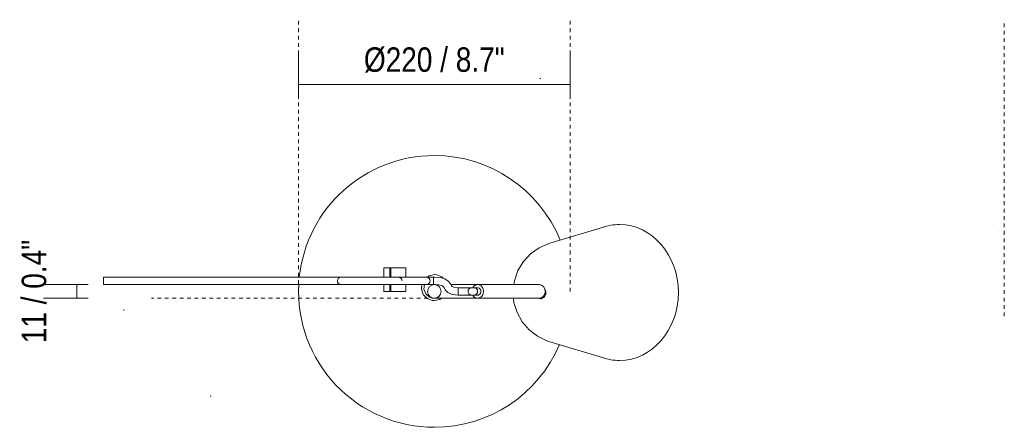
# Model space of a CAD drawing. Header units: millimetres. Extents: x -3761 to -449, y -1125 to 6929.
# Tile 3 of 3: x -2753 to -1956, y 6600 to 6929. Entities that reach past the tile are written whole.
import ezdxf

# ---------------------------------------------------------------- set-up
doc = ezdxf.new("R2010")
doc.units = ezdxf.units.MM
doc.linetypes.add('Dash', pattern=[6, 3, -3])
doc.linetypes.add('Punto', pattern=[4.7625, 0, -4.7625])
for name, color, linetype, lineweight in [('Cotas', 7, 'Continuous', 9), ('Cotas-9', 7, 'Continuous', 9), ('Lighthing Fixture Detail Wide Black', 7, 'Continuous', 20), ('Luminarias', 7, 'Continuous', 20)]:
    doc.layers.add(name, color=color, linetype=linetype, lineweight=lineweight)
doc.layers.add('Lighthing Fixture Dim Grey Dash', color=7, linetype='Dash', lineweight=9, true_color=0xd2d2d2)
doc.layers.add('Ligthing Fixture ADD', color=7, linetype='Punto', lineweight=9, true_color=0xffffff)
doc.styles.add('Arial Narrow', font='ARIALN.TTF', dxfattribs={"height": 19.8})
doc.dimstyles.new('FARO_-_2_2mm_Arial_Narrow_mm_Inch_Right', dxfattribs={"dimscale": 304.8, "dimtxt": 20.263933, "dimasz": 0, "dimexe": 0.088583, "dimexo": 0.0625, "dimgap": 0.014764, "dimtad": 1, "dimdec": 0, "dimzin": 0, "dimdsep": 46, "dimtxsty": 'Arial Narrow', "dimblk1": 'NONE', "dimblk2": 'NONE', "dimsah": 1, "dimcen": 0.09, "dimadec": 0, "dimazin": 0, "dimtfac": 1, "dimtdec": 4, "dimtix": 1, "dimtmove": 0, "dimatfit": 3, "dimfxl": 0.029528, "dimfxlon": 1, "dimtvp": 1, "dimtolj": 1, "dimtzin": 0, "dimarcsym": 2})
doc.dimstyles.new('FARO_-_2_2mm_Arial_Narrow_mm_Inch_Right_1', dxfattribs={"dimscale": 304.8, "dimtxt": 20.263933, "dimasz": 0, "dimexe": 0.088583, "dimexo": 0.0625, "dimgap": 0.014764, "dimtad": 1, "dimdec": 0, "dimzin": 0, "dimdsep": 46, "dimtxsty": 'Arial Narrow', "dimblk1": 'NONE', "dimblk2": 'NONE', "dimsah": 1, "dimcen": 0.09, "dimadec": 0, "dimazin": 0, "dimtfac": 1, "dimtdec": 4, "dimtix": 1, "dimtmove": 2, "dimatfit": 3, "dimfxl": 0.029528, "dimfxlon": 1, "dimtvp": 1, "dimtolj": 1, "dimtzin": 0, "dimarcsym": 2})

# ---------------------------------------------------------------- blocks, each defined once
blk = doc.blocks.new('28254 - 28254 STUDIO Black floor lamp-493300-Planta_PDF')
at = {"layer": 'Luminarias'}
for p, q in [((137.84, 52.34), (92.73, 38.69)), ((-41, 19), (-36.19, 19)), ((-41, 19), (-41, 11.59)), ((-35.41, 19), (-36.19, 19)), ((-36.19, 19), (-36.19, 11.59)), ((-35.41, 19), (-24, 19)), ((-35.41, 11.59), (-35.41, 19)), ((-23, 19), (-24, 19)), ((-23, 11.58), (-23, 19)), ((-28.92, 11.59), (-29.21, 11.59)), ((-0.73, 9.37), (-0.73, 10.09)), ((-0.34, 11.57), (0, 11.62)), ((0, 11.62), (0.44, 11.52)), ((-41, 5.62), (-41, 0)), ((-36.19, 0), (-41, 0)), ((-36.19, 5.6), (-36.19, 0)), ((-36.19, 0), (-35.41, 0)), ((-35.41, 0), (-35.41, 5.6)), ((-24, 0), (-35.41, 0)), ((-28.92, 5.59), (-29.21, 5.59)), ((-24, 0), (-23, 0)), ((-23, 0), (-23, 5.61)), ((-0.73, 7.09), (-0.73, 7.82)), ((1.02, 5.5), (0, 5.5)), ((61.2, 5.5), (13.29, 5.5)), ((19.31, 1.5), (19.31, 0.78)), ((85, 5.5), (35, 5.5)), ((61.2, 5.4), (61.2, 5.5)), ((0, -5.5), (61.2, -5.5)), ((2.09, -5.12), (1.75, -5.18)), ((19.31, -0.78), (19.31, -1.5)), ((35, -5.5), (85, -5.5)), ((61.2, -5.5), (61.2, -5.4)), ((85.94, -5.88), (87.04, -5.88)), ((92.73, -40.45), (137.84, -54.11))]:
    blk.add_line(p, q, dxfattribs=at)
at = {"layer": 'Luminarias', "flags": 128}
for points in [[(92.73, 38.69), (84.83, 35.35), (77.85, 30.45), (72.03, 24.2), (67.61, 16.85), (64.78, 8.66), (64.37, 5.41)], [(-267.95, 11.59), (-266.35, 11.59), (-264.76, 11.59), (-263.16, 11.59), (-261.57, 11.59), (-259.97, 11.59), (-259.87, 11.59), (-258.28, 11.59), (-256.68, 11.59), (-255.09, 11.59), (-253.49, 11.59), (-251.9, 11.59), (-250.31, 11.59), (-248.71, 11.59), (-247.12, 11.59), (-245.52, 11.59), (-243.93, 11.59), (-242.33, 11.59), (-240.74, 11.59), (-239.14, 11.59), (-237.55, 11.59), (-235.95, 11.59), (-234.36, 11.59), (-232.76, 11.59), (-231.17, 11.59), (-229.57, 11.59), (-227.98, 11.59), (-226.38, 11.59), (-224.79, 11.59), (-223.19, 11.59), (-221.6, 11.59), (-220, 11.59), (-218.41, 11.59), (-216.82, 11.59), (-215.23, 11.59), (-213.64, 11.59), (-190.93, 11.59), (-171.81, 11.59), (-150.93, 11.59), (-125.18, 11.59), (-97.77, 11.59), (-73.76, 11.59), (-57.77, 11.59), (-43.56, 11.59), (-41, 11.59)], [(-78.5, 8.59), (-78.29, 9.69), (-77.7, 10.63), (-76.81, 11.29), (-75.73, 11.58), (-75.5, 11.59)], [(-75.5, 5.59), (-76.37, 5.72), (-77.25, 6.16), (-77.79, 6.65), (-78.33, 7.61), (-78.5, 8.59)], [(-70.6, 11.59), (-70.87, 11.59), (-71.14, 11.59), (-71.41, 11.59), (-71.67, 11.59), (-71.92, 11.59), (-72.16, 11.59), (-72.4, 11.59), (-72.63, 11.59), (-72.85, 11.59), (-73.07, 11.59), (-73.28, 11.59), (-73.48, 11.59), (-73.68, 11.59), (-73.86, 11.59), (-74.04, 11.59), (-74.21, 11.59), (-74.37, 11.59), (-74.53, 11.59), (-74.67, 11.59), (-74.81, 11.59), (-74.93, 11.59), (-75.05, 11.59), (-75.16, 11.59), (-75.25, 11.59), (-75.33, 11.59), (-75.41, 11.59), (-75.3, 11.59), (-75.15, 11.59), (-74.95, 11.59), (-74.7, 11.59), (-74.41, 11.59), (-74.05, 11.59), (-73.65, 11.59), (-73.18, 11.59), (-72.65, 11.59), (-72.07, 11.59), (-71.42, 11.59), (-70.71, 11.59), (-69.95, 11.59), (-69.14, 11.59), (-68.28, 11.59), (-67.38, 11.59), (-66.44, 11.59), (-65.46, 11.59), (-64.45, 11.59), (-63.42, 11.59), (-62.35, 11.59), (-61.27, 11.59), (-60.16, 11.59), (-59.04, 11.59), (-57.91, 11.59), (-56.76, 11.59), (-55.61, 11.59), (-54.45, 11.59), (-53.29, 11.59), (-52.13, 11.59), (-50.96, 11.59), (-49.8, 11.59), (-48.65, 11.59), (-47.5, 11.59), (-46.36, 11.59), (-45.23, 11.59), (-44.11, 11.59), (-42.99, 11.59), (-41.89, 11.59), (-40.81, 11.59), (-39.73, 11.59), (-38.67, 11.59), (-37.62, 11.59), (-36.57, 11.59), (-35.53, 11.59), (-34.48, 11.59), (-33.44, 11.59), (-32.38, 11.59), (-31.32, 11.59), (-30.25, 11.59), (-29.16, 11.59), (-28.05, 11.59), (-26.92, 11.59), (-25.76, 11.59), (-24.58, 11.59), (-23.37, 11.59), (-22.12, 11.59), (-20.78, 11.59), (-19.28, 11.59), (-17.57, 11.59), (-15.56, 11.59), (-13.16, 11.59), (-10.26, 11.59), (-6.72, 11.59), (-2.4, 11.59), (-0.73, 11.59)], [(-28.12, 11.59), (-28.92, 11.59), (-28.78, 11.59), (-23.23, 11.59), (-9.4, 11.59), (-7.6, 11.59), (-22.34, 11.59), (-30.94, 11.59), (-31.29, 11.59), (-31.63, 11.59), (-31.98, 11.59), (-32.32, 11.59), (-32.67, 11.59), (-33.02, 11.59), (-33.37, 11.59), (-33.72, 11.59), (-34.08, 11.59), (-34.43, 11.59), (-34.79, 11.59), (-35.15, 11.59), (-35.51, 11.59), (-35.87, 11.59), (-36.23, 11.59), (-36.59, 11.59), (-36.96, 11.59), (-37.32, 11.59), (-37.69, 11.59), (-38.05, 11.59), (-38.42, 11.59), (-38.79, 11.59), (-39.16, 11.59), (-39.54, 11.59), (-39.91, 11.59), (-40.29, 11.59), (-40.66, 11.59), (-41.04, 11.59), (-41.42, 11.59), (-41.8, 11.59), (-42.18, 11.59), (-42.56, 11.59), (-42.94, 11.59), (-43.33, 11.59), (-43.72, 11.59), (-44.1, 11.59), (-44.49, 11.59), (-44.88, 11.59), (-45.27, 11.59), (-45.67, 11.59), (-46.06, 11.59), (-46.46, 11.59), (-46.86, 11.59), (-47.26, 11.59), (-47.66, 11.59), (-48.06, 11.59), (-48.47, 11.59), (-48.87, 11.59), (-49.28, 11.59), (-49.69, 11.59), (-50.11, 11.59), (-50.52, 11.59), (-50.94, 11.59), (-51.36, 11.59), (-51.78, 11.59), (-52.2, 11.59), (-52.62, 11.59), (-53.04, 11.59), (-53.47, 11.59), (-53.89, 11.59), (-54.32, 11.59), (-54.75, 11.59), (-55.18, 11.59), (-55.61, 11.59), (-56.04, 11.59), (-56.47, 11.59), (-56.9, 11.59), (-57.33, 11.59), (-57.76, 11.59), (-58.19, 11.59), (-58.62, 11.59), (-59.05, 11.59), (-59.48, 11.59), (-59.9, 11.59), (-60.33, 11.59), (-60.75, 11.59), (-61.18, 11.59), (-61.6, 11.59), (-62.01, 11.59), (-62.43, 11.59), (-62.84, 11.59), (-63.25, 11.59), (-63.66, 11.59), (-64.06, 11.59), (-64.46, 11.59), (-64.85, 11.59), (-65.24, 11.59), (-65.62, 11.59), (-66, 11.59), (-66.37, 11.59), (-66.73, 11.59), (-67.09, 11.59), (-67.44, 11.59), (-67.79, 11.59), (-68.13, 11.59), (-68.46, 11.59), (-68.79, 11.59), (-69.11, 11.59), (-69.42, 11.59), (-69.72, 11.59), (-70.02, 11.59), (-70.31, 11.59), (-70.6, 11.59)], [(-27.83, 11.59), (-27.19, 11.59), (-27.58, 11.59)], [(-6.43, 11.59), (-5.56, 11.46), (-4.68, 11.03), (-4.14, 10.53), (-3.6, 9.58), (-3.43, 8.59)], [(-3.43, 8.59), (-3.64, 7.5), (-4.23, 6.56), (-5.12, 5.89), (-6.2, 5.6), (-6.43, 5.59)], [(0, 13.62), (-4.33, 12.69), (-5.82, 11.59)], [(-0.73, 11.59), (4.57, 11.24), (8.46, 10.16), (11.26, 8.32), (12.94, 6.18), (13.83, 4.61), (14.43, 3.91), (15.78, 3.33), (19.31, 3)], [(19.31, 3), (15.78, 3.33), (14.43, 3.91), (13.83, 4.61), (12.94, 6.18), (11.26, 8.32), (8.46, 10.16), (4.57, 11.24), (-0.73, 11.59)], [(-0.73, 11.19), (-0.73, 11.49), (-0.73, 11.59)], [(-0.73, 10.09), (-0.73, 10.72), (-0.73, 11.19)], [(-0.73, 7.82), (-0.73, 8.59), (-0.73, 9.37)], [(7.05, 10.62), (5.94, 11.79), (1.84, 13.46), (0, 13.62)], [(-267.95, 5.59), (-266.35, 5.59), (-264.76, 5.59), (-263.16, 5.59), (-261.57, 5.59), (-259.97, 5.59), (-259.87, 5.59), (-258.28, 5.59), (-256.68, 5.59), (-255.09, 5.59), (-253.49, 5.59), (-251.9, 5.59), (-250.31, 5.59), (-248.71, 5.59), (-247.12, 5.59), (-245.52, 5.59), (-243.93, 5.59), (-242.33, 5.59), (-240.74, 5.59), (-239.14, 5.59), (-237.55, 5.59), (-235.95, 5.59), (-235.95, 5.59), (-234.35, 5.59), (-232.76, 5.59), (-232.63, 5.59), (-221.59, 5.59), (-219.99, 5.59), (-218.4, 5.59), (-216.81, 5.59), (-215.22, 5.59), (-213.63, 5.59), (-190.93, 5.59), (-171.8, 5.59), (-150.92, 5.59), (-125.17, 5.59), (-97.76, 5.59), (-73.74, 5.59), (-57.75, 5.59), (-43.53, 5.59), (-41, 5.59)], [(-58.88, 5.59), (-59.31, 5.59), (-59.73, 5.59), (-60.16, 5.59), (-60.59, 5.59), (-61.01, 5.59), (-61.43, 5.59), (-61.85, 5.59), (-62.27, 5.59), (-62.68, 5.59), (-63.09, 5.59), (-63.5, 5.59), (-63.9, 5.59), (-64.3, 5.59), (-64.69, 5.59), (-65.08, 5.59), (-65.47, 5.59), (-65.85, 5.59), (-66.22, 5.59), (-66.59, 5.59), (-66.95, 5.59), (-67.31, 5.59), (-67.65, 5.59), (-68, 5.59), (-68.33, 5.59), (-68.66, 5.59), (-68.98, 5.59), (-69.3, 5.59), (-69.6, 5.59), (-69.9, 5.59), (-70.2, 5.59), (-70.48, 5.59), (-70.76, 5.59), (-71.04, 5.59), (-71.3, 5.59), (-71.56, 5.59), (-71.82, 5.59), (-72.06, 5.59), (-72.3, 5.59), (-72.54, 5.59), (-72.76, 5.59), (-72.98, 5.59), (-73.2, 5.59), (-73.4, 5.59), (-73.6, 5.59), (-73.79, 5.59), (-73.97, 5.59), (-74.15, 5.59), (-74.31, 5.59), (-74.47, 5.59), (-74.62, 5.59), (-74.76, 5.59), (-74.89, 5.59), (-75.01, 5.59), (-75.12, 5.59), (-75.21, 5.59), (-75.3, 5.59), (-75.43, 5.59), (-75.49, 5.59), (-75.49, 5.59), (-75.45, 5.59), (-75.37, 5.59), (-75.24, 5.59), (-75.06, 5.59), (-74.84, 5.59), (-74.57, 5.59), (-74.24, 5.59), (-73.86, 5.59), (-73.43, 5.59), (-72.93, 5.59), (-72.38, 5.59), (-71.76, 5.59), (-71.08, 5.59), (-70.35, 5.59), (-69.56, 5.59), (-68.73, 5.59), (-67.85, 5.59), (-66.93, 5.59), (-65.97, 5.59), (-64.98, 5.59), (-63.95, 5.59), (-62.9, 5.59), (-61.83, 5.59), (-60.73, 5.59), (-59.62, 5.59), (-58.49, 5.59), (-57.35, 5.59), (-56.21, 5.59), (-55.05, 5.59), (-53.89, 5.59), (-52.73, 5.59), (-51.56, 5.59), (-50.4, 5.59), (-49.24, 5.59), (-48.09, 5.59), (-46.95, 5.59), (-45.81, 5.59), (-44.68, 5.59), (-43.56, 5.59), (-42.46, 5.59), (-41.37, 5.59), (-40.28, 5.59), (-39.22, 5.59), (-38.16, 5.59), (-37.11, 5.59), (-36.06, 5.59), (-35.02, 5.59), (-33.98, 5.59), (-32.93, 5.59), (-31.87, 5.59), (-30.8, 5.59), (-29.72, 5.59), (-28.62, 5.59), (-27.5, 5.59), (-26.36, 5.59), (-25.19, 5.59), (-24, 5.59), (-22.78, 5.59), (-21.49, 5.59), (-20.08, 5.59), (-18.48, 5.59), (-16.64, 5.59), (-14.45, 5.59), (-11.82, 5.59), (-8.63, 5.59), (-4.73, 5.59), (-0.73, 5.59)], [(-8.03, 5.59), (-6.98, 5.59), (-7.6, 5.59), (-22.3, 5.59), (-30.81, 5.59), (-31.15, 5.59), (-31.49, 5.59), (-31.84, 5.59), (-32.19, 5.59), (-32.53, 5.59), (-32.88, 5.59), (-33.23, 5.59), (-33.58, 5.59), (-33.94, 5.59), (-34.29, 5.59), (-34.65, 5.59), (-35.01, 5.59), (-35.36, 5.59), (-35.72, 5.59), (-36.09, 5.59), (-36.45, 5.59), (-36.81, 5.59), (-37.18, 5.59), (-37.54, 5.59), (-37.91, 5.59), (-38.28, 5.59), (-38.65, 5.59), (-39.02, 5.59), (-39.39, 5.59), (-39.76, 5.59), (-40.14, 5.59), (-40.51, 5.59), (-40.89, 5.59), (-41.27, 5.59), (-41.65, 5.59), (-42.03, 5.59), (-42.41, 5.59), (-42.79, 5.59), (-43.18, 5.59), (-43.56, 5.59), (-43.95, 5.59), (-44.34, 5.59), (-44.73, 5.59), (-45.12, 5.59), (-45.51, 5.59), (-45.91, 5.59), (-46.3, 5.59), (-46.7, 5.59), (-47.1, 5.59), (-47.5, 5.59), (-47.9, 5.59), (-48.31, 5.59), (-48.71, 5.59), (-49.12, 5.59), (-49.53, 5.59), (-49.94, 5.59), (-50.36, 5.59), (-50.77, 5.59), (-51.19, 5.59), (-51.61, 5.59), (-52.03, 5.59), (-52.45, 5.59), (-52.87, 5.59), (-53.3, 5.59), (-53.72, 5.59), (-54.15, 5.59), (-54.58, 5.59), (-55.01, 5.59), (-55.44, 5.59), (-55.87, 5.59), (-56.3, 5.59), (-56.73, 5.59), (-57.16, 5.59), (-57.59, 5.59), (-58.02, 5.59), (-58.45, 5.59), (-58.88, 5.59)], [(-28.22, 5.59), (-29.26, 5.59), (-28.29, 5.59), (-23.74, 5.59), (-12.56, 5.59), (-10.13, 5.59)], [(-10.12, 5.6), (-10.46, 1.78), (-9, -2.41), (-5.94, -5.62), (-1.84, -7.3), (0, -7.46)], [(-2.75, -4.8), (-3.87, -4.53), (-6.9, -1.94), (-8.43, 1.74), (-8.13, 5.61)], [(-0.73, 6), (-0.73, 6.47), (-0.73, 7.09)], [(-0.73, 5.59), (-0.73, 5.7), (-0.73, 6)], [(19.31, -3), (14.33, -2.49), (10.81, -0.87), (8.75, 1.41), (7.79, 3.09), (7.11, 3.99), (6.05, 4.67), (3.64, 5.31), (-0.73, 5.59)], [(-0.73, 5.59), (3.64, 5.31), (6.05, 4.67), (7.11, 3.99), (7.79, 3.09), (8.75, 1.41), (10.81, -0.87), (14.33, -2.49), (19.31, -3)], [(35, 3), (30.39, 3), (30.29, 3), (30.64, 3), (31.12, 3), (31.58, 3), (31.9, 3), (31.99, 3), (31.78, 3), (31.26, 3), (30.51, 3), (29.35, 3), (28.14, 3), (26.64, 3), (24.76, 3), (23.17, 3), (20.38, 3), (19.31, 3)], [(19.31, 0), (19.31, 0.78), (19.31, 1.5), (19.31, 2.12), (19.31, 2.6), (19.31, 2.9), (19.31, 3)], [(19.31, 3), (19.31, 2.9), (19.31, 2.6)], [(19.31, 2.6), (19.31, 2.12), (19.31, 1.5)], [(19.31, 0.78), (19.31, 0), (19.31, -0.78)], [(27.25, 0), (27.46, 1.09), (28.05, 2.03), (28.94, 2.7), (30.01, 2.99), (30.25, 3)], [(30.25, -3), (29.39, -2.87), (28.5, -2.44), (27.97, -1.95), (27.42, -0.99), (27.25, 0)], [(32, 3), (32.86, 2.87), (33.75, 2.44), (34.28, 1.94), (34.83, 0.99), (35, 0)], [(35, 0), (34.79, -1.09), (34.2, -2.04), (33.31, -2.7), (32.23, -2.99), (32, -3)], [(35, 3), (35.67, 2.9), (36.3, 2.6), (36.84, 2.12), (37.25, 1.5), (37.51, 0.78), (37.6, 0)], [(0, -7.46), (4.33, -6.52), (5.73, -5.5)], [(19.31, -3), (19.31, -2.9), (19.31, -2.6), (19.31, -2.12), (19.31, -1.5), (19.31, -0.78), (19.31, 0)], [(19.31, -1.5), (19.31, -2.12), (19.31, -2.6)], [(19.31, -2.6), (19.31, -2.9), (19.31, -3)], [(35, -3), (30.39, -3), (30.29, -3), (30.64, -3), (31.12, -3), (31.58, -3), (31.9, -3), (31.99, -3), (31.78, -3), (31.26, -3), (30.51, -3), (29.35, -3), (28.14, -3), (26.64, -3), (24.76, -3), (23.17, -3), (20.38, -3), (19.31, -3)], [(37.6, 0), (37.51, -0.78), (37.25, -1.5), (36.84, -2.12), (36.3, -2.6), (35.67, -2.9), (35, -3)], [(64.14, -5.41), (64.44, -8.84), (66.96, -17.15), (71.09, -24.65), (76.63, -31.11), (83.39, -36.27), (91.12, -39.93), (92.73, -40.45)]]:
    blk.add_lwpolyline(points, dxfattribs=at)
at = {"layer": 'Luminarias'}
for radius, start, end in [(110, 90, 173.95833), (110, 22.09463, 90), (110, 177.07396, 270), (5.5, 360, 180), (5.5, 180, 360), (110, 270, 337.02649)]:
    blk.add_arc((0, 0), radius, start, end, dxfattribs=at)
for centre, major_axis, ratio, start_param, end_param in [((149.92, -0.88), (0, 55.02), 0.866025, 0, 0.299199), ((149.92, -0.88), (0, 55.02), 0.866025, 3.141593, 6.283185), ((-267.95, 8.59), (0, 3), 0.009687, 0, 1.570796), ((-267.95, 8.59), (0, 3), 0.009687, 1.570796, 3.141593), ((-0.73, 8.59), (0, 3), 0.005438, 0.261932, 1.570796), ((-0.73, 8.59), (0, 3), 0.005438, 1.570796, 2.87966), ((-0.73, 8.59), (0, 3), 0.005438, 0, 0.261799), ((-0.73, 8.59), (0, 3), 0.005438, 2.879793, 3.141593), ((35, 0), (0, 5.5), 0.866025, 4.712389, 7.275441), ((85, 0), (0, 5.5), 0.866025, 4.712389, 6.283185), ((85.94, -0.88), (0, 5), 0.866025, 3.141593, 5.328059), ((85.94, -0.88), (0, 5), 0.866025, 3.141593, 5.328059), ((35, 0), (0, 5.5), 0.866025, 2.148057, 4.712389), ((85.94, -0.88), (0, 5), 0.866025, 2.867054, 3.141593), ((85.94, -0.88), (0, 5), 0.866025, 2.867054, 3.141593), ((85, 0), (0, 5.5), 0.866025, 3.141593, 4.712389), ((149.92, -0.88), (0, 55.02), 0.866025, 2.842393, 3.141593)]:
    blk.add_ellipse(centre, major_axis=major_axis, ratio=ratio, start_param=start_param, end_param=end_param, dxfattribs=at)
for points, knots in [([(-29.08, 11.59), (-28.97, 11.59), (-28.75, 11.56), (-28.33, 11.47), (-27.81, 11.27), (-27.27, 10.91), (-26.81, 10.44), (-26.35, 9.67), (-26.21, 9.05), (-26.21, 8.59)], [0.5138889, 0.5138889, 0.5138889, 0.5138889, 0.5486111, 0.5833333, 0.6527778, 0.7222222, 0.7916667, 0.8611111, 1, 1, 1, 1]), ([(3.99, 3.78), (3.92, 3.86), (3.78, 4), (3.48, 4.27), (3.16, 4.51), (2.84, 4.71), (2.51, 4.9), (1.93, 5.17), (1.41, 5.33), (1.06, 5.4)], [0.4285714, 0.4285714, 0.4285714, 0.4285714, 0.4642857, 0.5, 0.5714286, 0.6071429, 0.6428571, 0.7142857, 0.8571429, 0.8571429, 0.8571429, 0.8571429]), ([(1.06, -5.4), (1.41, -5.33), (1.93, -5.17), (2.51, -4.9), (2.84, -4.71), (3.08, -4.56), (3.32, -4.39), (3.55, -4.2), (3.78, -4), (3.92, -3.86), (3.99, -3.78)], [0.1428571, 0.1428571, 0.1428571, 0.1428571, 0.2857143, 0.3571429, 0.3928571, 0.4285714, 0.4642857, 0.5, 0.5357143, 0.5714286, 0.5714286, 0.5714286, 0.5714286])]:
    blk.add_open_spline(points, degree=3, knots=knots, dxfattribs=at)
blk = doc.blocks.new('DIMBLOCK4-Planta_PDF')
at = {"layer": 'Cotas-9', "color": 251, "true_color": 0x5b5b5b}
for p, q in [((-2706.66, 6715), (-2733.66, 6715)), ((-2706.66, 6715), (-2706.66, 6704.02)), ((-2706.66, 6715), (-2697.66, 6715)), ((-2706.66, 6704.02), (-2733.66, 6704.02)), ((-2706.66, 6704.02), (-2697.66, 6704.02))]:
    blk.add_line(p, q, dxfattribs=at)
at = {"layer": 'Cotas-9', "color": 0, "insert": (-2751.36, 6667.53), "char_height": 19.8, "width": 100.7407, "attachment_point": 1, "rotation": 90, "line_spacing_factor": 0.974696, "style": 'Arial Narrow'}
blk.add_mtext('11 / 0.4"', dxfattribs=at)
blk = doc.blocks.new('_None')
blk = doc.blocks.new('DIMBLOCK5-Planta_PDF')
at = {"layer": 'Cotas-9', "color": 251, "true_color": 0x5b5b5b}
for p, q in [((-2527.2, 6876.99), (-2527.2, 6903.99)), ((-2307.2, 6876.99), (-2307.2, 6903.99)), ((-2527.2, 6876.99), (-2307.2, 6876.99)), ((-2527.2, 6876.99), (-2527.2, 6867.99)), ((-2307.2, 6876.99), (-2307.2, 6867.99))]:
    blk.add_line(p, q, dxfattribs=at)
at = {"layer": 'Cotas-9', "color": 0, "insert": (-2474.3, 6907.08), "char_height": 19.8, "width": 137.0228, "attachment_point": 1, "line_spacing_factor": 0.974696, "style": 'Arial Narrow'}
blk.add_mtext('Ø220 / 8.7"', dxfattribs=at)

msp = doc.modelspace()

# ---------------------------------------------------------------- linework, layer by layer
at = {"layer": 'Lighthing Fixture Detail Wide Black'}
for p, q in [((-2330.91, 6881.98), (-2331.75, 6881.98)), ((-2668.8, 6694.79), (-2668.8, 6693.98)), ((-2598.8, 6624.79), (-2598, 6624.79))]:
    msp.add_line(p, q, dxfattribs=at)
at = {"layer": 'Lighthing Fixture Dim Grey Dash'}
for p, q in [((-2527.2, 6709.5), (-2527.2, 6929.48)), ((-2307.2, 6709.5), (-2307.2, 6929.48)), ((-1955.71, 6689.44), (-1955.71, 6929.48)), ((-2417.41, 6715), (-2647.41, 6715)), ((-2416.41, 6704.02), (-2646.41, 6704.02))]:
    msp.add_line(p, q, dxfattribs=at)
at = {"layer": 'Ligthing Fixture ADD'}
msp.add_line((-1959.71, 6758.41), (-1955.71, 6758.41), dxfattribs=at)

# ---------------------------------------------------------------- block references
at = {"layer": 'Luminarias'}
msp.add_blockref('28254 - 28254 STUDIO Black floor lamp-493300-Planta_PDF', (-2417.2, 6709.5), dxfattribs=at)

# ---------------------------------------------------------------- dimensions: what is measured, and where the dimension line sits
at = {"layer": 'Cotas', "color": 251, "true_color": 0x5b5b5b}
dim = msp.add_linear_dim(base=(-2307.2, 6876.99), p1=(-2527.2, 6867.99), p2=(-2307.2, 6867.99), text='Ø220 / 8.7"', dimstyle='FARO_-_2_2mm_Arial_Narrow_mm_Inch_Right', override={"dimpost": '<>', "dimfxl": 220}, dxfattribs=at)
dim.commit()
dim.dimension.update_dxf_attribs({"geometry": 'DIMBLOCK5-Planta_PDF', "text_midpoint": (-2417.2, 6892.16)})
dim = msp.add_linear_dim(base=(-2706.66, 6704.02), p1=(-2697.66, 6715), p2=(-2697.66, 6704.02), angle=90, dimstyle='FARO_-_2_2mm_Arial_Narrow_mm_Inch_Right_1', override={"dimpost": '<>', "dimfxl": 10.977457}, dxfattribs=at)
dim.commit()
dim.dimension.update_dxf_attribs({"geometry": 'DIMBLOCK4-Planta_PDF', "text_midpoint": (-2738.16, 6717.9), "dimtype": 160, "text_rotation": 90})

doc.saveas('drawing.dxf')
